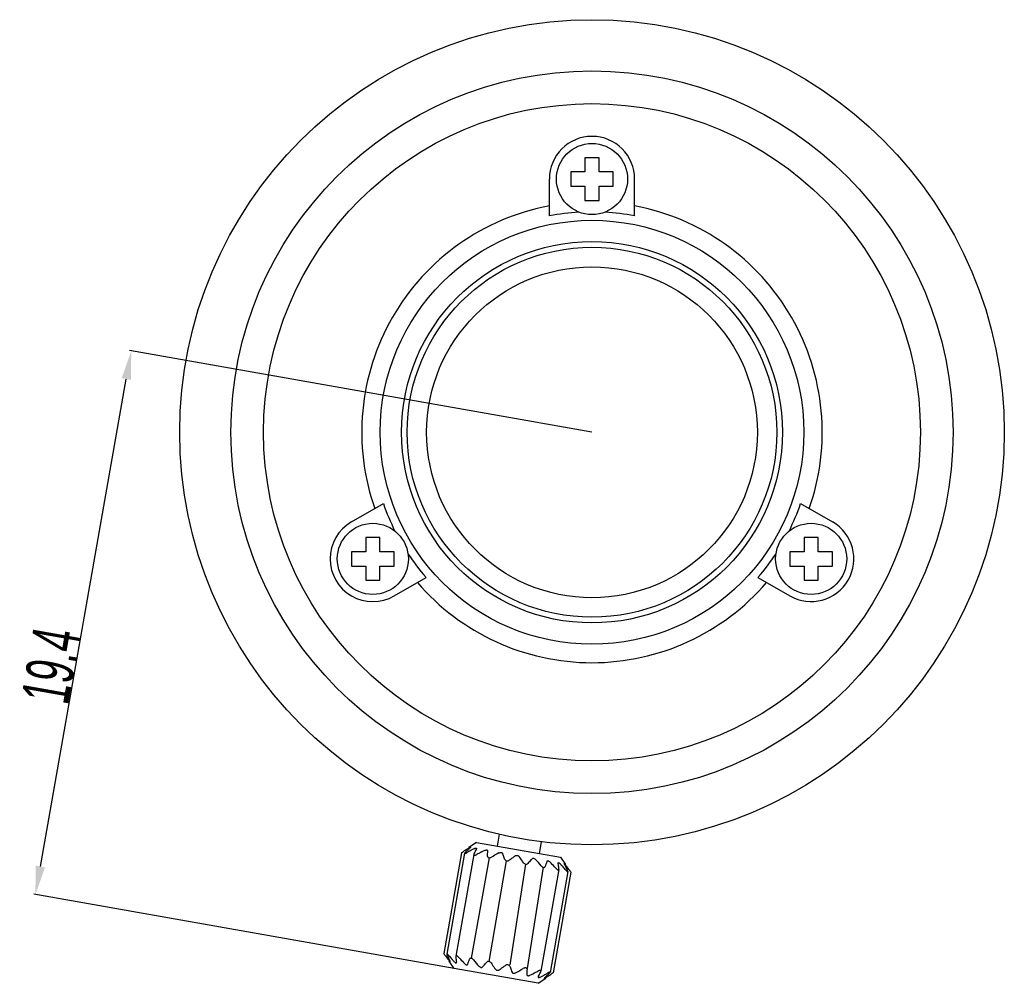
# Model space of a CAD drawing. Header units: millimetres. Extents: x 614 to 905, y 94 to 253.
# Tile 6 of 6: x 801 to 905, y 110 to 212. Entities that reach past the tile are written whole.
import ezdxf

# ---------------------------------------------------------------- set-up
doc = ezdxf.new("R2010")
doc.units = ezdxf.units.MM
doc.header["$LTSCALE"] = 23.1
doc.header["$PDMODE"] = 3
doc.header["$PDSIZE"] = 8
doc.layers.get('0').update_dxf_attribs({"linetype": 'CONTINUOUS'})
doc.layers.get('Defpoints').update_dxf_attribs({"linetype": 'CONTINUOUS'})
doc.layers.add('02___PRT_ALL_AXES', color=7, linetype='CONTINUOUS')
doc.layers.add('06___PRT_ALL_SURFS', color=7, linetype='CONTINUOUS')
doc.styles.get("Standard").update_dxf_attribs({"font": 'txt', "width": 0.6})
doc.dimstyles.get("Standard").update_dxf_attribs({"dimtxt": 2.8, "dimasz": 3, "dimexe": 0.18, "dimexo": 0.0625, "dimgap": 0.09, "dimtad": 1, "dimdec": 3, "dimdsep": 46, "dimtxsty": 'STANDARD', "dimblk": '_FILLED', "dimblk1": '_FILLED', "dimblk2": '_FILLED', "dimcen": 0.09, "dimadec": 0, "dimazin": 0, "dimtol": 1, "dimtp": 0.001, "dimtm": 0.001, "dimtfac": 1, "dimtdec": 3, "dimtofl": 0, "dimtmove": 0, "dimatfit": 3, "dimldrblk": '_FILLED', "dimfxl": 1, "dimtolj": 1, "dimarcsym": 0})

# ---------------------------------------------------------------- blocks, each defined once
blk = doc.blocks.new('_FILLED')
at = {"color": 0, "linetype": 'ByBlock'}
blk.add_solid([(0, 0), (-1, 0.167), (-1, -0.167)], dxfattribs=at)
blk = doc.blocks.new('*D5')
at = {"color": 0, "linetype": 'Continuous', "lineweight": -2}
for p, q in [((861.03, 168.27), (812.24, 176.88)), ((802.83, 122.48), (811.9, 173.89)), ((846.49, 111.74), (802.14, 119.56))]:
    blk.add_line(p, q, dxfattribs=at)
at = {"layer": 'Defpoints', "color": 0}
for p in [(812.42, 176.84), (861.09, 168.26), (846.55, 111.73)]:
    blk.add_point(p, dxfattribs=at)
at = {"color": 0, "linetype": 'ByBlock', "lineweight": -2, "xscale": 3, "yscale": 3, "zscale": 3}
for p, rotation in [((812.42, 176.84), 80.00000000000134), ((802.31, 119.53), 260.0000000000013)]:
    blk.add_blockref('_FILLED', p, dxfattribs=dict(at, rotation=rotation))
at = {"color": 0, "insert": (801.48, 144.11), "char_height": 2.8, "attachment_point": 2, "rotation": 80}
blk.add_mtext('\\A1;{{\\H1.7857x;19.4}}', dxfattribs=at)

msp = doc.modelspace()

# ---------------------------------------------------------------- linework, layer by layer
for p, q in [((850.1891, 123.4128), (848.2768, 112.81)), ((851.9806, 123.0974), (850.158, 112.4783)), ((854.0186, 122.7341), (852.3569, 112.1269)), ((855.8802, 122.4087), (854.1754, 111.7258))]:
    msp.add_line(p, q)
at = {"layer": '02___PRT_ALL_AXES', "color": 7, "linetype": 'Continuous'}
for p, q in [((860.2812, 197.2228), (860.2812, 195.7228)), ((861.7812, 197.2228), (860.2812, 197.2228)), ((861.7812, 195.7228), (861.7812, 197.2228)), ((858.7812, 195.7228), (858.7812, 194.2228)), ((860.2812, 195.7228), (858.7812, 195.7228)), ((863.2812, 195.7228), (861.7812, 195.7228)), ((863.2812, 194.2228), (863.2812, 195.7228)), ((856.5312, 191.087), (856.5312, 194.9728)), ((865.5312, 191.087), (865.5312, 194.9728)), ((858.7812, 194.2228), (860.2812, 194.2228)), ((860.2812, 194.2228), (860.2812, 192.7228)), ((861.7812, 192.7228), (861.7812, 194.2228)), ((861.7812, 194.2228), (863.2812, 194.2228)), ((860.2812, 192.7228), (861.7812, 192.7228)), ((835.6583, 158.8199), (839.0235, 160.7628)), ((883.0388, 160.7628), (886.404, 158.8199)), ((837.1583, 157.1728), (837.1583, 155.6728)), ((838.6583, 157.1728), (837.1583, 157.1728)), ((838.6583, 155.6728), (838.6583, 157.1728)), ((884.904, 157.1728), (883.404, 157.1728)), ((883.404, 157.1728), (883.404, 155.6728)), ((884.904, 155.6728), (884.904, 157.1728)), ((835.6583, 155.6728), (835.6583, 154.1728)), ((837.1583, 155.6728), (835.6583, 155.6728)), ((840.1583, 155.6728), (838.6583, 155.6728)), ((840.1583, 154.1728), (840.1583, 155.6728)), ((883.404, 155.6728), (881.904, 155.6728)), ((881.904, 155.6728), (881.904, 154.1728)), ((886.404, 155.6728), (884.904, 155.6728)), ((886.404, 154.1728), (886.404, 155.6728)), ((835.6583, 154.1728), (837.1583, 154.1728)), ((837.1583, 154.1728), (837.1583, 152.6728)), ((838.6583, 152.6728), (838.6583, 154.1728)), ((838.6583, 154.1728), (840.1583, 154.1728)), ((881.904, 154.1728), (883.404, 154.1728)), ((883.404, 154.1728), (883.404, 152.6728)), ((884.904, 154.1728), (886.404, 154.1728)), ((884.904, 152.6728), (884.904, 154.1728)), ((840.1583, 151.0257), (843.5235, 152.9686)), ((878.5388, 152.9686), (881.904, 151.0257)), ((837.1583, 152.6728), (838.6583, 152.6728)), ((883.404, 152.6728), (884.904, 152.6728)), ((851.0533, 124.6426), (851.2722, 125.8843)), ((848.8375, 125.0333), (848.0498, 124.4818)), ((848.8375, 125.0333), (857.7007, 123.4705)), ((855.4849, 123.8612), (855.7037, 125.1019)), ((847.2562, 123.9261), (845.386, 113.3197)), ((847.5898, 123.8857), (845.7133, 113.2436)), ((848.5502, 123.7672), (846.6563, 113.0265)), ((847.2642, 123.9314), (847.2562, 123.9261)), ((848.5658, 123.8113), (848.5499, 123.7658)), ((848.8475, 124.3794), (848.8326, 124.3391)), ((857.4678, 122.8164), (857.4676, 122.8594)), ((857.7007, 123.4705), (858.2369, 122.7048)), ((857.5376, 122.1825), (855.6437, 111.4417)), ((858.4806, 121.9653), (856.6041, 111.3232)), ((858.808, 121.8892), (856.9378, 111.2828)), ((857.5374, 122.1811), (857.5381, 122.2293)), ((845.4406, 113.2455), (845.386, 113.3197)), ((846.4932, 111.7384), (845.9571, 112.5041)), ((846.6565, 113.0278), (846.6558, 112.9796)), ((846.7263, 112.3495), (846.7261, 112.3925)), ((855.3565, 110.1756), (846.4932, 111.7384)), ((855.6282, 111.3976), (855.644, 111.4431)), ((855.3613, 110.8699), (855.3464, 110.8295)), ((855.3565, 110.1756), (856.1441, 110.7271))]:
    msp.add_line(p, q, dxfattribs=at)
for centre, radius in [((861.0312, 168.2728), 43.5), ((861.0312, 168.2728), 38.1), ((861.0312, 168.2728), 34.65), ((861.0312, 194.9728), 3.75), ((861.0312, 168.2728), 22.35), ((861.0312, 168.2728), 20.1), ((861.0312, 168.2728), 19.5), ((837.9083, 154.9228), 3.75), ((884.154, 154.9228), 3.75)]:
    msp.add_circle(centre, radius, dxfattribs=at)
for centre, radius, start, end in [((861.0312, 194.9728), 4.5, 0, 180), ((861.0312, 168.2728), 24.293, 100.675034, 199.324966), ((861.0312, 168.2728), 23.2538, 93.40031, 101.158097), ((861.0312, 168.2728), 23.2538, 78.841903, 86.59969), ((861.0312, 168.2728), 24.293, 340.675034, 79.324966), ((861.0312, 168.2728), 23.2538, 198.841903, 206.59969), ((861.0312, 168.2728), 23.2538, 333.40031, 341.158097), ((837.9083, 154.9228), 4.5, 120, 300), ((884.154, 154.9228), 4.5, 240, 60), ((861.0312, 168.2728), 23.2538, 213.40031, 221.158097), ((861.0312, 168.2728), 23.2538, 318.841903, 326.59969), ((861.0312, 168.2728), 24.293, 220.675034, 319.324966), ((837.9096, 138.0492), 16.9358, 303.528742, 303.807973), ((838.0235, 137.8786), 16.7306, 303.808825, 304.059493), ((860.8552, 104.1063), 24.0352, 123.845094, 124.061175), ((860.1996, 105.0842), 22.8579, 123.591073, 123.845323), ((859.1816, 106.6202), 21.0151, 122.948259, 123.596116), ((861.5268, 110.0286), 19.669, 133.793538, 134.85401), ((857.4229, 109.3432), 17.7736, 121.671644, 122.965116), ((859.9353, 102.0422), 25.0312, 117.869133, 118.959208), ((858.8117, 112.8597), 15.7464, 132.716838, 133.791604), ((857.6348, 114.1277), 14.0164, 132.525359, 132.698361), ((858.5128, 104.7186), 22.0003, 117.512942, 117.852437), ((857.5204, 106.6305), 19.8461, 116.609496, 117.521717), ((877.238, 109.6953), 31.9587, 153.629772, 153.787813), ((873.6249, 111.4898), 27.9246, 153.183848, 153.635818), ((869.4041, 113.6224), 23.1956, 152.630555, 153.181769), ((866.4485, 115.1467), 19.87, 152.443524, 152.615867), ((861.6389, 99.4709), 27.4395, 117.247695, 117.734965), ((859.3547, 103.9424), 22.4184, 115.462827, 117.290002), ((805.3998, 124.3599), 44.6259, 358.966743, 359.703231), ((894.5571, 109.2904), 40.6716, 160.260966, 161.06906), ((840.6042, 107.2487), 22.4184, 42.710006, 44.537172), ((836.0545, 119.9788), 21.6005, 6.798593, 7.54858), ((843.2473, 109.1473), 19.8462, 42.478275, 43.390504), ((845.7041, 116.2315), 14.0163, 27.301636, 27.474641), ((844.1653, 115.4429), 15.7453, 26.209109, 27.283184), ((844.2658, 111.6623), 17.7747, 37.034101, 38.328328), ((836.9285, 103.8281), 27.4394, 42.265035, 42.752313), ((829.7783, 119.2218), 27.9222, 6.364172, 6.81654), ((825.7669, 118.771), 31.9588, 6.212187, 6.37023), ((841.9174, 107.9244), 21.6528, 42.318599, 42.488403), ((841.4026, 107.4557), 22.349, 42.148151, 42.318568), ((839.4075, 105.6605), 25.0328, 41.040817, 42.130157), ((841.1738, 113.9676), 19.0809, 25.410852, 26.216493), ((838.9755, 112.919), 21.5165, 25.165379, 25.420912), ((841.6816, 109.7048), 21.0166, 36.403896, 37.050999), ((840.1975, 108.608), 22.862, 36.152946, 36.40891), ((839.2468, 107.9133), 24.0396, 35.938839, 36.153204), ((872.3788, 131.9324), 16.883, 215.94246, 216.503613), ((831.9381, 103.3664), 16.7306, 35.940507, 36.191175), ((864.9472, 127.2957), 24.0396, 215.938839, 216.153205), ((863.9964, 126.6009), 22.862, 216.152946, 216.40891), ((862.5123, 125.5041), 21.0166, 216.403896, 217.051016), ((859.9281, 123.5466), 17.7747, 217.034119, 218.328329), ((865.2184, 122.2899), 21.5165, 205.165379, 205.420912), ((863.0201, 121.2413), 19.0808, 205.410852, 206.21651), ((860.0286, 119.766), 15.7453, 206.209127, 207.283184), ((864.7864, 129.5484), 25.0328, 221.040816, 222.130174), ((858.4898, 118.9774), 14.0163, 207.301636, 207.474641), ((862.7913, 127.7532), 22.349, 222.148168, 222.318568), ((862.2765, 127.2845), 21.6528, 222.318599, 222.488404), ((860.9466, 126.0617), 19.8462, 222.478275, 223.390504), ((878.427, 116.4379), 31.9588, 186.212187, 186.37023), ((874.4156, 115.9871), 27.9221, 186.364171, 186.816549), ((868.1394, 115.2301), 21.6004, 186.798604, 187.54858), ((867.2654, 131.3809), 27.4394, 222.265035, 222.752313), ((863.5897, 127.9603), 22.4184, 222.710005, 224.537172), ((809.6368, 125.9185), 40.6716, 340.260966, 341.06906), ((898.7941, 110.849), 44.6259, 178.966743, 179.703231), ((844.8392, 131.2665), 22.4184, 295.462827, 297.290002), ((842.555, 135.738), 27.4395, 297.247695, 297.734965), ((830.5689, 123.7192), 27.9246, 333.183858, 333.635818), ((826.956, 125.5136), 31.9587, 333.629772, 333.787813), ((844.2586, 133.1667), 25.0312, 297.86915, 298.959207), ((842.6671, 125.1804), 19.6691, 313.793554, 314.854009), ((843.3387, 131.1026), 24.0352, 303.845099, 304.061174), ((866.2552, 97.2038), 16.883, 123.496387, 124.05754), ((837.7455, 120.0622), 19.87, 332.443524, 332.615867), ((834.7897, 121.5865), 23.1956, 332.630555, 333.181779), ((846.6735, 128.5784), 19.8461, 296.609496, 297.521717), ((845.6811, 130.4903), 22.0003, 297.512942, 297.852455), ((846.5592, 121.0812), 14.0164, 312.525359, 312.698361), ((845.3822, 122.3492), 15.7464, 312.716838, 313.791621), ((846.771, 125.8657), 17.7736, 301.671645, 302.965134), ((845.0123, 128.5887), 21.0151, 302.948277, 303.596115), ((843.9944, 130.1248), 22.8579, 303.591073, 303.845329)]:
    msp.add_arc(centre, radius, start, end, dxfattribs=at)
for points, knots in [([(847.5897, 123.8847), (847.5891, 123.8813), (847.5888, 123.8742), (847.5988, 123.8639), (847.6205, 123.8634), (847.6505, 123.8693), (847.6892, 123.8825), (847.7169, 123.8943), (847.7317, 123.901)], [0, 0, 0, 0, 0.06406407, 0.12153661, 0.24573033, 0.44075966, 0.69784717, 1, 1, 1, 1]), ([(847.6542, 123.9721), (847.6386, 123.9566), (847.6175, 123.9344), (847.5968, 123.9043), (847.5907, 123.8908), (847.5897, 123.8847)], [0, 0, 0, 0, 0.60161952, 0.83065591, 1, 1, 1, 1]), ([(847.7317, 123.901), (847.7385, 123.9042), (847.7669, 123.9175), (847.7947, 123.9321), (847.8155, 123.9436)], [0, 0, 0, 0, 0.24055605, 1, 1, 1, 1]), ([(848.0909, 124.4698), (848.1081, 124.4804), (848.1432, 124.5007), (848.172, 124.518), (848.2244, 124.5397), (848.2223, 124.5277)], [0, 0, 0, 0, 0.41472266, 0.74779227, 1, 1, 1, 1]), ([(848.2223, 124.5277), (848.2216, 124.5235), (848.2153, 124.5137), (848.1956, 124.4898), (848.1757, 124.4711), (848.1609, 124.4575)], [0, 0, 0, 0, 0.13493911, 0.35713128, 1, 1, 1, 1]), ([(848.5499, 123.7658), (848.5471, 123.7497), (848.5488, 123.7218), (848.5749, 123.6972), (848.6041, 123.6869), (848.6409, 123.6844), (848.7007, 123.6909), (848.7468, 123.7048), (848.7779, 123.7166)], [0, 0, 0, 0, 0.17343714, 0.26074301, 0.36542318, 0.49498647, 0.6482549, 1, 1, 1, 1]), ([(848.6312, 124.3746), (848.6593, 124.3887), (848.7007, 124.4074), (848.7559, 124.4241), (848.7956, 124.4311), (848.8352, 124.4277), (848.8497, 124.4001), (848.8487, 124.3864), (848.8475, 124.3794)], [0, 0, 0, 0, 0.36491434, 0.52573462, 0.66224385, 0.84587961, 0.91747057, 1, 1, 1, 1]), ([(849.7165, 124.1832), (849.7528, 124.2005), (849.8085, 124.2219), (849.884, 124.234), (849.9455, 124.233), (850.0116, 124.2034), (850.0252, 124.1513), (850.0251, 124.1288)], [0, 0, 0, 0, 0.32344065, 0.47510035, 0.6105401, 0.81894775, 1, 1, 1, 1]), ([(851.216, 123.9188), (851.2512, 123.9372), (851.3264, 123.9659), (851.4429, 123.9733), (851.5434, 123.9328), (851.5834, 123.879), (851.5946, 123.852)], [0, 0, 0, 0, 0.27708256, 0.55487433, 0.79645044, 1, 1, 1, 1]), ([(851.837, 123.2345), (851.8175, 123.2869), (851.7395, 123.4938), (851.6581, 123.6995), (851.5946, 123.852)], [0, 0, 0, 0, 0.25283996, 1, 1, 1, 1]), ([(852.9488, 123.6133), (852.9783, 123.6333), (853.0485, 123.665), (853.1664, 123.6694), (853.2757, 123.625), (853.3307, 123.5711), (853.3516, 123.5422)], [0, 0, 0, 0, 0.23738661, 0.50007611, 0.76268078, 1, 1, 1, 1]), ([(850.0185, 123.5552), (850.0182, 123.5398), (850.0218, 123.5086), (850.0543, 123.447), (850.1308, 123.4133), (850.2161, 123.4115), (850.3138, 123.4281), (850.3838, 123.4582), (850.4271, 123.4831)], [0, 0, 0, 0, 0.09250839, 0.1855904, 0.4072711, 0.54826431, 0.69955422, 1, 1, 1, 1]), ([(851.837, 123.2345), (851.8504, 123.1988), (851.9021, 123.1267), (852.0316, 123.0724), (852.1771, 123.0824), (852.2651, 123.1254), (852.3017, 123.1526)], [0, 0, 0, 0, 0.21241876, 0.46821317, 0.74636236, 1, 1, 1, 1]), ([(852.9488, 123.6133), (852.8943, 123.5763), (852.6761, 123.4262), (852.4614, 123.2711), (852.3017, 123.1526)], [0, 0, 0, 0, 0.24876679, 1, 1, 1, 1]), ([(853.8022, 122.888), (853.7655, 122.9435), (853.6187, 123.1639), (853.4678, 123.3815), (853.3516, 123.5422)], [0, 0, 0, 0, 0.25116598, 1, 1, 1, 1]), ([(853.8022, 122.888), (853.8273, 122.85), (853.8952, 122.7794), (854.0286, 122.7203), (854.1688, 122.727), (854.242, 122.7771), (854.2668, 122.8061)], [0, 0, 0, 0, 0.25363693, 0.53178624, 0.7875808, 1, 1, 1, 1]), ([(854.7059, 123.3034), (854.6689, 123.2632), (854.5201, 123.0996), (854.3748, 122.9328), (854.2668, 122.8061)], [0, 0, 0, 0, 0.24696838, 1, 1, 1, 1]), ([(854.7059, 123.3034), (854.7256, 123.3249), (854.7816, 123.3619), (854.8899, 123.3655), (854.9969, 123.3187), (855.0577, 123.266), (855.0844, 123.2367)], [0, 0, 0, 0, 0.20360814, 0.44527474, 0.72299174, 1, 1, 1, 1]), ([(856.2753, 123.0267), (856.2829, 123.0479), (856.3136, 123.0922), (856.3859, 123.0974), (856.444, 123.0773), (856.5107, 123.0401), (856.5557, 123.0009), (856.5839, 122.9723)], [0, 0, 0, 0, 0.18109938, 0.38959755, 0.5250173, 0.67663708, 1, 1, 1, 1]), ([(857.4676, 122.8594), (857.4694, 122.8697), (857.4756, 122.886), (857.4955, 122.8954), (857.5138, 122.8952), (857.5347, 122.8887), (857.5681, 122.8716), (857.5922, 122.853), (857.6085, 122.8392)], [0, 0, 0, 0, 0.17903395, 0.26268936, 0.36093066, 0.48414936, 0.6342497, 1, 1, 1, 1]), ([(857.6085, 122.8392), (857.6136, 122.8348), (857.6347, 122.8162), (857.6546, 122.7964), (857.6692, 122.7809)], [0, 0, 0, 0, 0.24071446, 1, 1, 1, 1]), ([(858.1396, 122.698), (858.1345, 122.7077), (858.1255, 122.7257), (858.1143, 122.7505), (858.1077, 122.7695), (858.105, 122.7808), (858.1058, 122.785)], [0, 0, 0, 0, 0.3492833, 0.64317194, 0.86531008, 1, 1, 1, 1]), ([(858.1058, 122.785), (858.1061, 122.7863), (858.1074, 122.7893), (858.1132, 122.7888), (858.1193, 122.7851), (858.1275, 122.7788), (858.1373, 122.7696), (858.1535, 122.7529), (858.1658, 122.7388), (858.1744, 122.7287)], [0, 0, 0, 0, 0.04216063, 0.08603059, 0.15987794, 0.26865801, 0.41081886, 0.58299439, 1, 1, 1, 1]), ([(858.1744, 122.7287), (858.1772, 122.7253), (858.1891, 122.7112), (858.2007, 122.6967), (858.2095, 122.6856)], [0, 0, 0, 0, 0.23718504, 1, 1, 1, 1]), ([(855.6768, 122.5575), (855.7089, 122.5192), (855.7644, 122.467), (855.8505, 122.418), (855.9312, 122.3905), (856.0147, 122.3961), (856.0663, 122.4428), (856.0804, 122.4709), (856.0854, 122.4854)], [0, 0, 0, 0, 0.30044498, 0.45173497, 0.59272833, 0.81440923, 0.90749155, 1, 1, 1, 1]), ([(857.2348, 122.2828), (857.2641, 122.2506), (857.3103, 122.206), (857.3774, 122.1588), (857.4248, 122.1348), (857.4677, 122.1235), (857.5046, 122.1281), (857.5293, 122.1506), (857.5355, 122.1707), (857.5374, 122.1811)], [0, 0, 0, 0, 0.33968016, 0.49866297, 0.63940033, 0.75336594, 0.84091652, 0.91700023, 1, 1, 1, 1]), ([(858.2883, 122.097), (858.3093, 122.0729), (858.3409, 122.0387), (858.384, 121.9984), (858.4126, 121.9748), (858.4377, 121.9586), (858.4574, 121.9494), (858.4755, 121.9505), (858.4796, 121.9601), (858.4804, 121.9644)], [0, 0, 0, 0, 0.37611853, 0.54522945, 0.69280736, 0.81145899, 0.89520977, 0.9486166, 1, 1, 1, 1]), ([(858.4804, 121.9644), (858.4815, 121.9704), (858.4804, 121.9853), (858.4712, 122.0206), (858.459, 122.0486), (858.4497, 122.0685)], [0, 0, 0, 0, 0.1693439, 0.39838051, 1, 1, 1, 1]), ([(845.7135, 113.2446), (845.7124, 113.2385), (845.7135, 113.2236), (845.7227, 113.1883), (845.7349, 113.1603), (845.7442, 113.1404)], [0, 0, 0, 0, 0.16934409, 0.39838048, 1, 1, 1, 1]), ([(845.9056, 113.1119), (845.8846, 113.1361), (845.8531, 113.1702), (845.81, 113.2105), (845.7813, 113.2341), (845.7562, 113.2504), (845.7365, 113.2595), (845.7185, 113.2584), (845.7143, 113.2489), (845.7135, 113.2446)], [0, 0, 0, 0, 0.37611898, 0.54523047, 0.69280819, 0.81145936, 0.89520971, 0.94861642, 1, 1, 1, 1]), ([(845.9844, 112.5233), (845.9969, 112.5075), (846.023, 112.4763), (846.0441, 112.4502), (846.0859, 112.4119), (846.0881, 112.424)], [0, 0, 0, 0, 0.41472266, 0.74779227, 1, 1, 1, 1]), ([(846.0881, 112.424), (846.0889, 112.4282), (846.0863, 112.4395), (846.0759, 112.4687), (846.0636, 112.4931), (846.0544, 112.5109)], [0, 0, 0, 0, 0.13493911, 0.35713128, 1, 1, 1, 1]), ([(846.5247, 112.428), (846.5463, 112.4051), (846.5787, 112.3734), (846.6249, 112.3388), (846.6599, 112.3186), (846.6982, 112.3083), (846.7213, 112.3293), (846.7251, 112.3425), (846.7263, 112.3495)], [0, 0, 0, 0, 0.36491434, 0.52573462, 0.66224385, 0.84587961, 0.91747057, 1, 1, 1, 1]), ([(846.9591, 112.9262), (846.9299, 112.9583), (846.8836, 113.0029), (846.8165, 113.0501), (846.7691, 113.0742), (846.7263, 113.0854), (846.6893, 113.0808), (846.6646, 113.0584), (846.6584, 113.0383), (846.6565, 113.0278)], [0, 0, 0, 0, 0.33968076, 0.49866379, 0.63940101, 0.75336639, 0.84091693, 0.91700058, 1, 1, 1, 1]), ([(847.61, 112.2366), (847.6382, 112.208), (847.6833, 112.1688), (847.75, 112.1316), (847.8081, 112.1115), (847.8804, 112.1167), (847.911, 112.161), (847.9186, 112.1822)], [0, 0, 0, 0, 0.32344065, 0.47510035, 0.6105401, 0.81894775, 1, 1, 1, 1]), ([(848.5171, 112.6514), (848.4851, 112.6897), (848.4295, 112.7419), (848.3434, 112.7909), (848.2627, 112.8184), (848.1792, 112.8129), (848.1276, 112.7661), (848.1135, 112.738), (848.1085, 112.7235)], [0, 0, 0, 0, 0.30044578, 0.45173569, 0.5927289, 0.8144096, 0.90749161, 1, 1, 1, 1]), ([(849.4881, 111.9055), (849.525, 111.9457), (849.6738, 112.1093), (849.8191, 112.2761), (849.9271, 112.4028)], [0, 0, 0, 0, 0.24696838, 1, 1, 1, 1]), ([(850.3918, 112.3209), (850.3666, 112.3589), (850.2987, 112.4295), (850.1654, 112.4886), (850.0251, 112.4819), (849.9519, 112.4319), (849.9271, 112.4028)], [0, 0, 0, 0, 0.25363764, 0.53178683, 0.78758124, 1, 1, 1, 1]), ([(850.3918, 112.3209), (850.4284, 112.2654), (850.5752, 112.0451), (850.7262, 111.8274), (850.8423, 111.6667)], [0, 0, 0, 0, 0.25116598, 1, 1, 1, 1]), ([(849.1095, 111.9722), (849.1362, 111.9429), (849.1971, 111.8902), (849.3041, 111.8434), (849.4123, 111.8471), (849.4683, 111.884), (849.4881, 111.9055)], [0, 0, 0, 0, 0.27708256, 0.55487433, 0.79645044, 1, 1, 1, 1]), ([(850.8423, 111.6667), (850.8632, 111.6378), (850.9182, 111.5839), (851.0276, 111.5395), (851.1455, 111.5439), (851.2156, 111.5756), (851.2451, 111.5957)], [0, 0, 0, 0, 0.23738661, 0.50007611, 0.76268078, 1, 1, 1, 1]), ([(851.2451, 111.5957), (851.2997, 111.6326), (851.5178, 111.7827), (851.7325, 111.9378), (851.8922, 112.0563)], [0, 0, 0, 0, 0.24876679, 1, 1, 1, 1]), ([(852.3569, 111.9744), (852.3435, 112.0102), (852.2918, 112.0822), (852.1623, 112.1365), (852.0168, 112.1266), (851.9288, 112.0835), (851.8922, 112.0563)], [0, 0, 0, 0, 0.2124192, 0.46821376, 0.74636307, 1, 1, 1, 1]), ([(852.3569, 111.9744), (852.3764, 111.922), (852.4544, 111.7151), (852.5358, 111.5094), (852.5994, 111.3569)], [0, 0, 0, 0, 0.25283996, 1, 1, 1, 1]), ([(852.5994, 111.3569), (852.6106, 111.3299), (852.6506, 111.2761), (852.751, 111.2356), (852.8676, 111.243), (852.9428, 111.2717), (852.9779, 111.2901)], [0, 0, 0, 0, 0.20360814, 0.44527474, 0.72299174, 1, 1, 1, 1]), ([(854.1755, 111.6537), (854.1757, 111.6691), (854.1721, 111.7003), (854.1396, 111.7619), (854.0631, 111.7956), (853.9778, 111.7974), (853.8801, 111.7808), (853.8101, 111.7507), (853.7669, 111.7258)], [0, 0, 0, 0, 0.09250845, 0.18559077, 0.40727167, 0.54826503, 0.69955502, 1, 1, 1, 1]), ([(855.644, 111.4431), (855.6468, 111.4592), (855.6451, 111.4871), (855.619, 111.5117), (855.5898, 111.522), (855.553, 111.5246), (855.4932, 111.5181), (855.4471, 111.5041), (855.416, 111.4923)], [0, 0, 0, 0, 0.1734309, 0.26073589, 0.36541805, 0.49498519, 0.64825664, 1, 1, 1, 1]), ([(856.4622, 111.3079), (856.4554, 111.3047), (856.427, 111.2914), (856.3992, 111.2768), (856.3784, 111.2653)], [0, 0, 0, 0, 0.24056039, 1, 1, 1, 1]), ([(856.6043, 111.3242), (856.6049, 111.3276), (856.6051, 111.3347), (856.5951, 111.3451), (856.5734, 111.3455), (856.5434, 111.3396), (856.5047, 111.3264), (856.477, 111.3146), (856.4622, 111.3079)], [0, 0, 0, 0, 0.06405875, 0.12152851, 0.24572618, 0.44076145, 0.69785162, 1, 1, 1, 1]), ([(856.5398, 111.2368), (856.5554, 111.2523), (856.5764, 111.2745), (856.5971, 111.3046), (856.6032, 111.3181), (856.6043, 111.3242)], [0, 0, 0, 0, 0.60161949, 0.8306561, 1, 1, 1, 1]), ([(854.1688, 111.0801), (854.1687, 111.0576), (854.1823, 111.0055), (854.2485, 110.9759), (854.31, 110.9749), (854.3854, 110.9871), (854.4411, 111.0085), (854.4774, 111.0257)], [0, 0, 0, 0, 0.18109938, 0.38959755, 0.5250173, 0.67663708, 1, 1, 1, 1]), ([(855.3464, 110.8296), (855.3446, 110.8192), (855.3448, 110.8019), (855.3603, 110.7862), (855.3776, 110.7802), (855.3995, 110.7791), (855.4367, 110.7838), (855.4657, 110.793), (855.4857, 110.8004)], [0, 0, 0, 0, 0.17903395, 0.26268936, 0.36093066, 0.48414936, 0.6342497, 1, 1, 1, 1]), ([(855.4857, 110.8004), (855.4921, 110.8028), (855.5182, 110.813), (855.5437, 110.8248), (855.5627, 110.8344)], [0, 0, 0, 0, 0.24071446, 1, 1, 1, 1]), ([(855.9716, 110.6812), (855.9714, 110.6799), (855.9716, 110.6766), (855.9773, 110.6751), (855.9842, 110.6765), (855.9941, 110.6796), (856.0065, 110.6849), (856.0274, 110.695), (856.0438, 110.7041), (856.0553, 110.7106)], [0, 0, 0, 0, 0.04216063, 0.08603059, 0.15987794, 0.26865801, 0.41081886, 0.58299439, 1, 1, 1, 1]), ([(856.0331, 110.7514), (856.025, 110.744), (856.0104, 110.7302), (855.9914, 110.7107), (855.9786, 110.6952), (855.9723, 110.6854), (855.9716, 110.6812)], [0, 0, 0, 0, 0.3492833, 0.64317194, 0.86531008, 1, 1, 1, 1]), ([(856.0553, 110.7106), (856.0591, 110.7128), (856.0751, 110.7221), (856.091, 110.7317), (856.103, 110.7391)], [0, 0, 0, 0, 0.23718504, 1, 1, 1, 1])]:
    msp.add_open_spline(points, degree=3, knots=knots, dxfattribs=at)
for points in [[(848.7779, 123.7166), (848.8091, 123.7283), (848.8395, 123.7423), (848.869, 123.7579)], [(851.216, 123.9188), (850.9499, 123.7794), (850.6872, 123.6334), (850.4271, 123.4831)], [(855.6768, 122.5575), (855.4837, 122.7876), (855.2868, 123.0147), (855.0844, 123.2367)], [(848.5171, 112.6514), (848.7102, 112.4213), (848.9071, 112.1942), (849.1095, 111.9722)], [(852.9779, 111.2901), (853.244, 111.4295), (853.5067, 111.5755), (853.7669, 111.7258)], [(855.416, 111.4923), (855.3848, 111.4806), (855.3544, 111.4666), (855.3249, 111.4511)]]:
    msp.add_open_spline(points, degree=3, dxfattribs=at)
at = {"layer": '06___PRT_ALL_SURFS', "color": 7, "linetype": 'Continuous'}
msp.add_circle((861.0312, 168.2728), 17.445, dxfattribs=at)

# ---------------------------------------------------------------- dimensions: what is measured, and where the dimension line sits
at = {"color": 7, "linetype": 'Continuous'}
dim = msp.add_linear_dim(base=(812.4196, 176.8443), p1=(846.5548, 111.7276), p2=(861.0927, 168.262), angle=80, text='{{\\H1.7857x;19.4}}', dimstyle='STANDARD', dxfattribs=at)
dim.commit()
dim.dimension.update_dxf_attribs({"geometry": '*D5', "text_midpoint": (806.4913, 143.223), "dimtype": 160})

doc.saveas('drawing.dxf')
